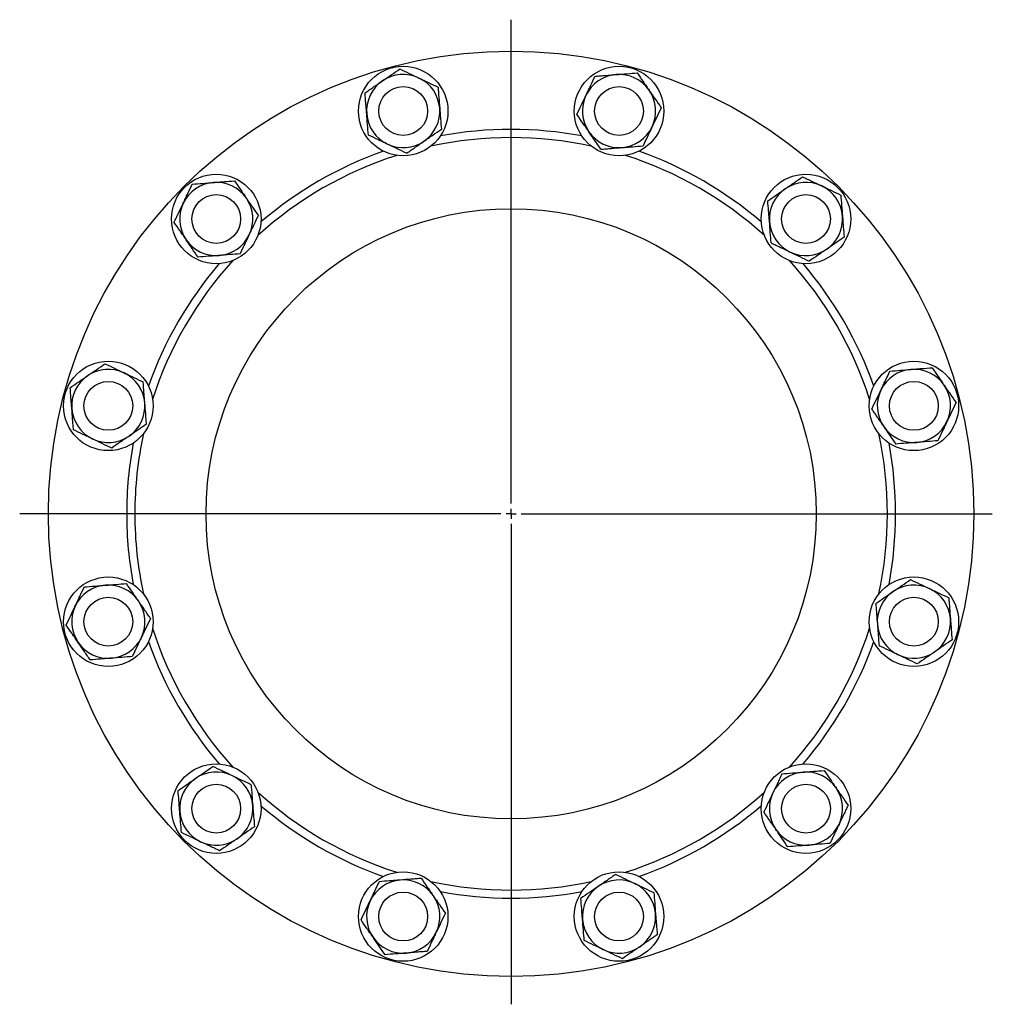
# Model space of a CAD drawing. Header units: millimetres. Extents: x 22 to 961, y 41 to 981.
# Tile 5 of 9: x 22 to 500, y 497 to 981. Entities that reach past the tile are written whole.
import ezdxf

# ---------------------------------------------------------------- set-up
doc = ezdxf.new("R2010")
doc.units = ezdxf.units.MM
doc.layers.add('FORMAT', color=7, linetype='Continuous')

# ---------------------------------------------------------------- blocks, each defined once
blk = doc.blocks.new('SW_CENTERMARKSYMBOL_0')
at = {"layer": 'FORMAT', "color": 0}
for p, q in [((0, 5), (0, 242.94)), ((-5, 0), (-241.59, 0)), ((0, 0), (-2.5, 0)), ((0, 0), (0, 2.5)), ((0, 0), (0, -2.5)), ((0, 0), (2.5, 0)), ((5, 0), (236.56, 0)), ((0, -5), (0, -241.16))]:
    blk.add_line(p, q, dxfattribs=at)

msp = doc.modelspace()

# ---------------------------------------------------------------- linework, layer by layer
at = {"color": 7, "linetype": 'Continuous', "lineweight": 25}
for centre, radius in [((263.31, 737.72), 227.5), ((210.25, 935.74), 22), ((316.36, 935.74), 22), ((210.25, 935.74), 12), ((316.36, 935.74), 12), ((118.35, 882.68), 22), ((408.26, 882.68), 22), ((118.35, 882.68), 12), ((408.26, 882.68), 12), ((263.31, 737.72), 150), ((65.29, 790.78), 22), ((461.32, 790.78), 22), ((65.29, 790.78), 12), ((461.32, 790.78), 12), ((65.29, 684.66), 22), ((461.32, 684.66), 22), ((65.29, 684.66), 12), ((461.32, 684.66), 12), ((118.35, 592.77), 22), ((408.26, 592.77), 22), ((118.35, 592.77), 12), ((408.26, 592.77), 12), ((210.25, 539.71), 22), ((316.36, 539.71), 22), ((210.25, 539.71), 12), ((316.36, 539.71), 12)]:
    msp.add_circle(centre, radius, dxfattribs=at)
for centre, radius, start, end in [((210.25, 935.74), 18, 64.551, 124.551), ((316.36, 935.74), 18, 94.551, 154.551), ((316.36, 935.74), 18, 34.551, 94.551), ((210.25, 935.74), 18, 124.551, 184.551), ((210.25, 935.74), 18, 4.551, 64.551), ((316.36, 935.74), 18, 334.551, 34.551), ((316.36, 935.74), 18, 154.551, 214.551), ((210.25, 935.74), 18, 304.551, 4.551), ((210.25, 935.74), 18, 184.551, 244.551), ((263.31, 737.72), 189, 79.3963, 100.6037), ((316.36, 935.74), 18, 214.551, 274.551), ((316.36, 935.74), 18, 274.551, 334.551), ((210.25, 935.74), 18, 244.551, 304.551), ((263.31, 737.72), 185, 77.6967, 102.3033), ((263.31, 737.72), 189, 109.3963, 130.6037), ((263.31, 737.72), 189, 49.3963, 70.6037), ((263.31, 737.72), 185, 107.6967, 132.3033), ((263.31, 737.72), 185, 47.6967, 72.3033), ((118.35, 882.68), 18, 94.551, 154.551), ((118.35, 882.68), 18, 34.551, 94.551), ((408.26, 882.68), 18, 64.551, 124.551), ((408.26, 882.68), 18, 124.551, 184.551), ((408.26, 882.68), 18, 4.551, 64.551), ((118.35, 882.68), 18, 334.551, 34.551), ((118.35, 882.68), 18, 154.551, 214.551), ((408.26, 882.68), 18, 184.551, 244.551), ((408.26, 882.68), 18, 304.551, 4.551), ((118.35, 882.68), 18, 214.551, 274.551), ((118.35, 882.68), 18, 274.551, 334.551), ((408.26, 882.68), 18, 244.551, 304.551), ((263.31, 737.72), 185, 137.6967, 162.3033), ((263.31, 737.72), 185, 17.6967, 42.3033), ((263.31, 737.72), 189, 139.3963, 160.6037), ((263.31, 737.72), 189, 19.3963, 40.6037), ((65.29, 790.78), 18, 64.551, 124.551), ((461.32, 790.78), 18, 94.551, 154.551), ((461.32, 790.78), 18, 34.551, 94.551), ((65.29, 790.78), 18, 124.551, 184.551), ((65.29, 790.78), 18, 4.551, 64.551), ((461.32, 790.78), 18, 334.551, 34.551), ((461.32, 790.78), 18, 154.551, 214.551), ((65.29, 790.78), 18, 184.551, 244.551), ((65.29, 790.78), 18, 304.551, 4.551), ((461.32, 790.78), 18, 214.551, 274.551), ((461.32, 790.78), 18, 274.551, 334.551), ((65.29, 790.78), 18, 244.551, 304.551), ((263.31, 737.72), 185, 167.6967, 180), ((263.31, 737.72), 185, 347.6967, 12.3033), ((263.31, 737.72), 189, 169.3963, 180), ((263.31, 737.72), 189, 349.3963, 10.6037), ((263.31, 737.72), 189, 180, 190.6037), ((263.31, 737.72), 185, 180, 192.3033), ((65.29, 684.66), 18, 94.551, 154.551), ((65.29, 684.66), 18, 34.551, 94.551), ((461.32, 684.66), 18, 64.551, 124.551), ((461.32, 684.66), 18, 124.551, 184.551), ((461.32, 684.66), 18, 4.551, 64.551), ((65.29, 684.66), 18, 154.551, 214.551), ((65.29, 684.66), 18, 334.551, 34.551), ((461.32, 684.66), 18, 184.551, 244.551), ((461.32, 684.66), 18, 304.551, 4.551), ((263.31, 737.72), 185, 197.6967, 222.3033), ((263.31, 737.72), 185, 317.6967, 342.3033), ((65.29, 684.66), 18, 214.551, 274.551), ((65.29, 684.66), 18, 274.551, 334.551), ((263.31, 737.72), 189, 199.3963, 220.6037), ((263.31, 737.72), 189, 319.3963, 340.6037), ((461.32, 684.66), 18, 244.551, 304.551), ((118.35, 592.77), 18, 64.551, 124.551), ((408.26, 592.77), 18, 94.551, 154.551), ((408.26, 592.77), 18, 34.551, 94.551), ((118.35, 592.77), 18, 124.551, 184.551), ((118.35, 592.77), 18, 4.551, 64.551), ((263.31, 737.72), 185, 227.6967, 252.3033), ((263.31, 737.72), 185, 287.6967, 312.3033), ((408.26, 592.77), 18, 154.551, 214.551), ((408.26, 592.77), 18, 334.551, 34.551), ((118.35, 592.77), 18, 184.551, 244.551), ((118.35, 592.77), 18, 304.551, 4.551), ((263.31, 737.72), 189, 229.3963, 250.6037), ((263.31, 737.72), 189, 289.3963, 310.6037), ((408.26, 592.77), 18, 214.551, 274.551), ((408.26, 592.77), 18, 274.551, 334.551), ((118.35, 592.77), 18, 244.551, 304.551), ((210.25, 539.71), 18, 94.551, 154.551), ((210.25, 539.71), 18, 34.551, 94.551), ((263.31, 737.72), 185, 257.6967, 282.3033), ((316.36, 539.71), 18, 64.551, 124.551), ((263.31, 737.72), 189, 259.3963, 280.6037), ((316.36, 539.71), 18, 124.551, 184.551), ((316.36, 539.71), 18, 4.551, 64.551), ((210.25, 539.71), 18, 154.551, 214.551), ((210.25, 539.71), 18, 334.551, 34.551), ((316.36, 539.71), 18, 184.551, 244.551), ((316.36, 539.71), 18, 304.551, 4.551), ((210.25, 539.71), 18, 214.551, 274.551), ((210.25, 539.71), 18, 274.551, 334.551), ((316.36, 539.71), 18, 244.551, 304.551)]:
    msp.add_arc(centre, radius, start, end, dxfattribs=at)
for points, knots in [([(200.04, 950.56), (200.76, 951.06), (201.49, 951.56), (202.95, 952.57), (203.67, 953.06), (205.81, 954.54), (207.21, 955.5), (208.6, 956.46)], [0, 0, 0, 0, 0.25, 0.25, 0.5, 0.5, 1, 1, 1, 1]), ([(208.6, 956.46), (210.13, 955.73), (211.68, 954.99), (214.8, 953.5), (216.38, 952.75), (217.98, 951.99)], [0, 0, 0, 0, 0.5, 0.5, 1, 1, 1, 1]), ([(304.58, 952.86), (305.42, 952.92), (306.27, 952.99), (307.99, 953.13), (308.85, 953.2), (311.44, 953.4), (313.18, 953.54), (314.93, 953.68)], [0, 0, 0, 0, 0.25, 0.25, 0.5, 0.5, 1, 1, 1, 1]), ([(314.93, 953.68), (315.81, 953.75), (316.69, 953.82), (318.46, 953.96), (319.33, 954.03), (321.92, 954.24), (323.62, 954.37), (325.29, 954.5)], [0, 0, 0, 0, 0.25, 0.25, 0.5, 0.5, 1, 1, 1, 1]), ([(325.29, 954.5), (326.26, 953.1), (327.23, 951.69), (329.19, 948.84), (330.18, 947.4), (331.19, 945.95)], [0, 0, 0, 0, 0.5, 0.5, 1, 1, 1, 1]), ([(191.48, 944.67), (192.18, 945.15), (192.88, 945.63), (194.3, 946.61), (195.01, 947.1), (197.15, 948.58), (198.59, 949.57), (200.04, 950.56)], [0, 0, 0, 0, 0.25, 0.25, 0.5, 0.5, 1, 1, 1, 1]), ([(217.98, 951.99), (218.38, 951.8), (218.78, 951.61), (219.58, 951.23), (219.97, 951.04), (221.16, 950.48), (221.95, 950.1), (224.29, 948.99), (225.83, 948.25), (227.37, 947.52)], [0, 0, 0, 0, 0.125, 0.125, 0.25, 0.25, 0.5, 0.5, 1, 1, 1, 1]), ([(300.11, 943.47), (300.3, 943.87), (300.49, 944.27), (300.87, 945.07), (301.06, 945.46), (301.62, 946.65), (302, 947.44), (303.11, 949.78), (303.85, 951.32), (304.58, 952.86)], [0, 0, 0, 0, 0.125, 0.125, 0.25, 0.25, 0.5, 0.5, 1, 1, 1, 1]), ([(192.3, 934.31), (192.27, 934.75), (192.23, 935.19), (192.16, 936.07), (192.13, 936.51), (192.02, 937.82), (191.96, 938.69), (191.75, 941.27), (191.61, 942.98), (191.48, 944.67)], [0, 0, 0, 0, 0.125, 0.125, 0.25, 0.25, 0.5, 0.5, 1, 1, 1, 1]), ([(227.37, 947.52), (227.5, 945.83), (227.64, 944.12), (227.91, 940.67), (228.05, 938.93), (228.19, 937.17)], [0, 0, 0, 0, 0.5, 0.5, 1, 1, 1, 1]), ([(331.19, 945.95), (331.44, 945.58), (331.69, 945.22), (332.19, 944.49), (332.44, 944.13), (333.18, 943.05), (333.68, 942.33), (335.15, 940.19), (336.12, 938.78), (337.08, 937.39)], [0, 0, 0, 0, 0.125, 0.125, 0.25, 0.25, 0.5, 0.5, 1, 1, 1, 1]), ([(295.64, 934.09), (296.37, 935.62), (297.11, 937.17), (298.6, 940.29), (299.35, 941.87), (300.11, 943.47)], [0, 0, 0, 0, 0.5, 0.5, 1, 1, 1, 1]), ([(228.19, 937.17), (228.23, 936.73), (228.26, 936.28), (228.33, 935.4), (228.37, 934.97), (228.47, 933.66), (228.54, 932.79), (228.74, 930.2), (228.88, 928.5), (229.01, 926.81)], [0, 0, 0, 0, 0.125, 0.125, 0.25, 0.25, 0.5, 0.5, 1, 1, 1, 1]), ([(337.08, 937.39), (336.35, 935.85), (335.62, 934.3), (334.13, 931.18), (333.38, 929.6), (332.62, 928)], [0, 0, 0, 0, 0.5, 0.5, 1, 1, 1, 1]), ([(193.13, 923.95), (192.99, 925.64), (192.86, 927.35), (192.58, 930.8), (192.44, 932.54), (192.3, 934.31)], [0, 0, 0, 0, 0.5, 0.5, 1, 1, 1, 1]), ([(301.54, 925.53), (301.29, 925.89), (301.04, 926.26), (300.54, 926.98), (300.29, 927.35), (299.54, 928.43), (299.05, 929.14), (297.58, 931.28), (296.61, 932.69), (295.64, 934.09)], [0, 0, 0, 0, 0.125, 0.125, 0.25, 0.25, 0.5, 0.5, 1, 1, 1, 1]), ([(220.46, 920.91), (221.18, 921.41), (221.91, 921.91), (223.36, 922.91), (224.09, 923.41), (226.23, 924.89), (227.63, 925.85), (229.01, 926.81)], [0, 0, 0, 0, 0.25, 0.25, 0.5, 0.5, 1, 1, 1, 1]), ([(307.43, 916.97), (306.47, 918.37), (305.5, 919.78), (303.53, 922.63), (302.54, 924.07), (301.54, 925.53)], [0, 0, 0, 0, 0.5, 0.5, 1, 1, 1, 1]), ([(332.62, 928), (332.43, 927.6), (332.24, 927.2), (331.86, 926.41), (331.67, 926.01), (331.1, 924.82), (330.73, 924.04), (329.61, 921.69), (328.88, 920.15), (328.15, 918.62)], [0, 0, 0, 0, 0.125, 0.125, 0.25, 0.25, 0.5, 0.5, 1, 1, 1, 1]), ([(202.51, 919.48), (202.11, 919.67), (201.71, 919.86), (200.92, 920.24), (200.52, 920.43), (199.33, 921), (198.55, 921.37), (196.2, 922.49), (194.66, 923.22), (193.13, 923.95)], [0, 0, 0, 0, 0.125, 0.125, 0.25, 0.25, 0.5, 0.5, 1, 1, 1, 1]), ([(211.9, 915.02), (212.59, 915.5), (213.3, 915.98), (214.72, 916.96), (215.43, 917.45), (217.57, 918.93), (219.01, 919.91), (220.46, 920.91)], [0, 0, 0, 0, 0.25, 0.25, 0.5, 0.5, 1, 1, 1, 1]), ([(211.9, 915.02), (210.36, 915.75), (208.81, 916.48), (205.69, 917.97), (204.11, 918.72), (202.51, 919.48)], [0, 0, 0, 0, 0.5, 0.5, 1, 1, 1, 1]), ([(307.43, 916.97), (308.27, 917.04), (309.13, 917.1), (310.85, 917.24), (311.71, 917.31), (314.3, 917.52), (316.04, 917.65), (317.79, 917.79)], [0, 0, 0, 0, 0.25, 0.25, 0.5, 0.5, 1, 1, 1, 1]), ([(317.79, 917.79), (318.67, 917.86), (319.55, 917.93), (321.31, 918.07), (322.18, 918.14), (324.78, 918.35), (326.48, 918.48), (328.15, 918.62)], [0, 0, 0, 0, 0.25, 0.25, 0.5, 0.5, 1, 1, 1, 1]), ([(106.56, 899.8), (108.26, 899.93), (109.96, 900.07), (113.41, 900.34), (115.15, 900.48), (116.92, 900.62)], [0, 0, 0, 0, 0.5, 0.5, 1, 1, 1, 1]), ([(116.92, 900.62), (117.36, 900.66), (117.8, 900.69), (118.68, 900.76), (119.12, 900.8), (120.43, 900.9), (121.3, 900.97), (123.88, 901.18), (125.59, 901.31), (127.28, 901.45)], [0, 0, 0, 0, 0.125, 0.125, 0.25, 0.25, 0.5, 0.5, 1, 1, 1, 1]), ([(127.28, 901.45), (128.24, 900.05), (129.21, 898.64), (131.18, 895.79), (132.17, 894.35), (133.17, 892.89)], [0, 0, 0, 0, 0.5, 0.5, 1, 1, 1, 1]), ([(398.05, 897.5), (398.42, 897.75), (398.78, 898.01), (399.51, 898.51), (399.87, 898.76), (400.95, 899.5), (401.67, 899.99), (403.81, 901.47), (405.22, 902.44), (406.61, 903.4)], [0, 0, 0, 0, 0.125, 0.125, 0.25, 0.25, 0.5, 0.5, 1, 1, 1, 1]), ([(406.61, 903.4), (407.38, 903.03), (408.15, 902.67), (409.71, 901.93), (410.49, 901.55), (412.83, 900.44), (414.41, 899.69), (416, 898.93)], [0, 0, 0, 0, 0.25, 0.25, 0.5, 0.5, 1, 1, 1, 1]), ([(102.09, 890.41), (102.47, 891.21), (102.85, 892.01), (103.61, 893.6), (103.99, 894.39), (105.11, 896.74), (105.84, 898.28), (106.56, 899.8)], [0, 0, 0, 0, 0.25, 0.25, 0.5, 0.5, 1, 1, 1, 1]), ([(389.49, 891.61), (390.89, 892.57), (392.3, 893.55), (395.16, 895.51), (396.6, 896.5), (398.05, 897.5)], [0, 0, 0, 0, 0.5, 0.5, 1, 1, 1, 1]), ([(416, 898.93), (416.79, 898.55), (417.59, 898.18), (419.19, 897.41), (419.98, 897.04), (422.33, 895.92), (423.86, 895.19), (425.38, 894.47)], [0, 0, 0, 0, 0.25, 0.25, 0.5, 0.5, 1, 1, 1, 1]), ([(133.17, 892.89), (133.42, 892.52), (133.67, 892.16), (134.18, 891.43), (134.42, 891.07), (135.17, 889.99), (135.66, 889.27), (137.14, 887.13), (138.11, 885.72), (139.07, 884.33)], [0, 0, 0, 0, 0.125, 0.125, 0.25, 0.25, 0.5, 0.5, 1, 1, 1, 1]), ([(390.32, 881.25), (390.28, 881.69), (390.25, 882.13), (390.18, 883.01), (390.14, 883.45), (390.04, 884.76), (389.97, 885.63), (389.76, 888.22), (389.63, 889.92), (389.49, 891.61)], [0, 0, 0, 0, 0.125, 0.125, 0.25, 0.25, 0.5, 0.5, 1, 1, 1, 1]), ([(425.38, 894.47), (425.52, 892.77), (425.65, 891.06), (425.93, 887.62), (426.06, 885.87), (426.21, 884.11)], [0, 0, 0, 0, 0.5, 0.5, 1, 1, 1, 1]), ([(97.63, 881.03), (97.99, 881.79), (98.36, 882.57), (99.1, 884.12), (99.47, 884.9), (100.59, 887.25), (101.34, 888.83), (102.09, 890.41)], [0, 0, 0, 0, 0.25, 0.25, 0.5, 0.5, 1, 1, 1, 1]), ([(134.6, 874.94), (134.98, 875.74), (135.36, 876.54), (136.12, 878.13), (136.5, 878.92), (137.61, 881.27), (138.35, 882.81), (139.07, 884.33)], [0, 0, 0, 0, 0.25, 0.25, 0.5, 0.5, 1, 1, 1, 1]), ([(391.14, 870.89), (391.01, 872.59), (390.87, 874.29), (390.6, 877.74), (390.46, 879.49), (390.32, 881.25)], [0, 0, 0, 0, 0.5, 0.5, 1, 1, 1, 1]), ([(426.21, 884.11), (426.24, 883.67), (426.28, 883.23), (426.35, 882.35), (426.38, 881.91), (426.48, 880.6), (426.55, 879.73), (426.76, 877.14), (426.9, 875.44), (427.03, 873.75)], [0, 0, 0, 0, 0.125, 0.125, 0.25, 0.25, 0.5, 0.5, 1, 1, 1, 1]), ([(103.52, 872.47), (103.27, 872.83), (103.02, 873.2), (102.52, 873.93), (102.27, 874.29), (101.53, 875.37), (101.03, 876.09), (99.56, 878.22), (98.59, 879.63), (97.63, 881.03)], [0, 0, 0, 0, 0.125, 0.125, 0.25, 0.25, 0.5, 0.5, 1, 1, 1, 1]), ([(109.42, 863.91), (108.45, 865.31), (107.48, 866.72), (105.52, 869.57), (104.53, 871.01), (103.52, 872.47)], [0, 0, 0, 0, 0.5, 0.5, 1, 1, 1, 1]), ([(130.14, 865.56), (130.5, 866.32), (130.87, 867.1), (131.61, 868.65), (131.98, 869.43), (133.1, 871.78), (133.85, 873.36), (134.6, 874.94)], [0, 0, 0, 0, 0.25, 0.25, 0.5, 0.5, 1, 1, 1, 1]), ([(427.03, 873.75), (425.63, 872.78), (424.22, 871.81), (421.37, 869.85), (419.93, 868.86), (418.47, 867.85)], [0, 0, 0, 0, 0.5, 0.5, 1, 1, 1, 1]), ([(391.14, 870.89), (391.91, 870.53), (392.68, 870.16), (394.24, 869.42), (395.02, 869.05), (397.36, 867.93), (398.94, 867.18), (400.53, 866.43)], [0, 0, 0, 0, 0.25, 0.25, 0.5, 0.5, 1, 1, 1, 1]), ([(418.47, 867.85), (418.11, 867.6), (417.74, 867.35), (417.02, 866.85), (416.65, 866.6), (415.57, 865.86), (414.85, 865.36), (412.72, 863.89), (411.31, 862.92), (409.91, 861.96)], [0, 0, 0, 0, 0.125, 0.125, 0.25, 0.25, 0.5, 0.5, 1, 1, 1, 1]), ([(119.78, 864.74), (119.34, 864.7), (118.9, 864.67), (118.02, 864.6), (117.58, 864.56), (116.27, 864.46), (115.4, 864.39), (112.81, 864.18), (111.11, 864.05), (109.42, 863.91)], [0, 0, 0, 0, 0.125, 0.125, 0.25, 0.25, 0.5, 0.5, 1, 1, 1, 1]), ([(130.14, 865.56), (128.44, 865.43), (126.73, 865.29), (123.28, 865.01), (121.54, 864.88), (119.78, 864.74)], [0, 0, 0, 0, 0.5, 0.5, 1, 1, 1, 1]), ([(400.53, 866.43), (401.32, 866.05), (402.12, 865.67), (403.72, 864.91), (404.51, 864.53), (406.86, 863.41), (408.39, 862.68), (409.91, 861.96)], [0, 0, 0, 0, 0.25, 0.25, 0.5, 0.5, 1, 1, 1, 1]), ([(55.08, 805.61), (55.44, 805.86), (55.81, 806.11), (56.54, 806.61), (56.9, 806.86), (57.98, 807.6), (58.7, 808.1), (60.84, 809.57), (62.24, 810.54), (63.64, 811.5)], [0, 0, 0, 0, 0.125, 0.125, 0.25, 0.25, 0.5, 0.5, 1, 1, 1, 1]), ([(63.64, 811.5), (65.18, 810.77), (66.72, 810.03), (69.85, 808.55), (71.43, 807.79), (73.02, 807.03)], [0, 0, 0, 0, 0.5, 0.5, 1, 1, 1, 1]), ([(449.53, 807.9), (451.23, 808.03), (452.93, 808.17), (456.38, 808.44), (458.13, 808.58), (459.89, 808.72)], [0, 0, 0, 0, 0.5, 0.5, 1, 1, 1, 1]), ([(459.89, 808.72), (460.33, 808.76), (460.77, 808.79), (461.65, 808.86), (462.09, 808.9), (463.4, 809), (464.27, 809.07), (466.86, 809.28), (468.56, 809.41), (470.25, 809.55)], [0, 0, 0, 0, 0.125, 0.125, 0.25, 0.25, 0.5, 0.5, 1, 1, 1, 1]), ([(470.25, 809.55), (470.73, 808.85), (471.22, 808.15), (472.19, 806.73), (472.68, 806.02), (474.16, 803.87), (475.15, 802.44), (476.15, 800.99)], [0, 0, 0, 0, 0.25, 0.25, 0.5, 0.5, 1, 1, 1, 1]), ([(46.52, 799.71), (47.92, 800.68), (49.33, 801.65), (52.18, 803.61), (53.62, 804.6), (55.08, 805.61)], [0, 0, 0, 0, 0.5, 0.5, 1, 1, 1, 1]), ([(73.02, 807.03), (73.42, 806.84), (73.82, 806.65), (74.62, 806.27), (75.02, 806.09), (76.2, 805.52), (76.99, 805.15), (79.33, 804.03), (80.88, 803.3), (82.41, 802.57)], [0, 0, 0, 0, 0.125, 0.125, 0.25, 0.25, 0.5, 0.5, 1, 1, 1, 1]), ([(445.07, 798.51), (445.26, 798.91), (445.45, 799.31), (445.83, 800.11), (446.01, 800.51), (446.58, 801.69), (446.95, 802.48), (448.07, 804.82), (448.8, 806.37), (449.53, 807.9)], [0, 0, 0, 0, 0.125, 0.125, 0.25, 0.25, 0.5, 0.5, 1, 1, 1, 1]), ([(47.35, 789.35), (47.28, 790.23), (47.21, 791.11), (47.07, 792.87), (47, 793.75), (46.79, 796.34), (46.66, 798.04), (46.52, 799.71)], [0, 0, 0, 0, 0.25, 0.25, 0.5, 0.5, 1, 1, 1, 1]), ([(83.23, 792.21), (83.16, 793.08), (83.09, 793.97), (82.95, 795.73), (82.88, 796.6), (82.68, 799.2), (82.54, 800.89), (82.41, 802.57)], [0, 0, 0, 0, 0.25, 0.25, 0.5, 0.5, 1, 1, 1, 1]), ([(476.15, 800.99), (476.64, 800.26), (477.14, 799.54), (478.15, 798.08), (478.64, 797.36), (480.12, 795.22), (481.09, 793.81), (482.04, 792.43)], [0, 0, 0, 0, 0.25, 0.25, 0.5, 0.5, 1, 1, 1, 1]), ([(440.6, 789.13), (441.33, 790.67), (442.07, 792.21), (443.55, 795.34), (444.31, 796.92), (445.07, 798.51)], [0, 0, 0, 0, 0.5, 0.5, 1, 1, 1, 1]), ([(48.17, 778.99), (48.1, 779.84), (48.04, 780.69), (47.9, 782.41), (47.83, 783.27), (47.62, 785.86), (47.49, 787.6), (47.35, 789.35)], [0, 0, 0, 0, 0.25, 0.25, 0.5, 0.5, 1, 1, 1, 1]), ([(84.06, 781.85), (83.99, 782.69), (83.92, 783.54), (83.79, 785.26), (83.72, 786.12), (83.51, 788.72), (83.37, 790.46), (83.23, 792.21)], [0, 0, 0, 0, 0.25, 0.25, 0.5, 0.5, 1, 1, 1, 1]), ([(440.6, 789.13), (441.08, 788.43), (441.57, 787.73), (442.54, 786.31), (443.03, 785.6), (444.51, 783.46), (445.5, 782.02), (446.49, 780.57)], [0, 0, 0, 0, 0.25, 0.25, 0.5, 0.5, 1, 1, 1, 1]), ([(482.04, 792.43), (481.31, 790.89), (480.57, 789.35), (479.09, 786.22), (478.33, 784.64), (477.57, 783.05)], [0, 0, 0, 0, 0.5, 0.5, 1, 1, 1, 1]), ([(84.06, 781.85), (82.66, 780.88), (81.25, 779.91), (78.4, 777.95), (76.96, 776.96), (75.5, 775.95)], [0, 0, 0, 0, 0.5, 0.5, 1, 1, 1, 1]), ([(446.49, 780.57), (446.99, 779.85), (447.49, 779.12), (448.5, 777.66), (448.99, 776.94), (450.47, 774.8), (451.44, 773.4), (452.39, 772.01)], [0, 0, 0, 0, 0.25, 0.25, 0.5, 0.5, 1, 1, 1, 1]), ([(477.57, 783.05), (477.38, 782.65), (477.19, 782.25), (476.81, 781.45), (476.63, 781.05), (476.06, 779.87), (475.69, 779.08), (474.57, 776.74), (473.84, 775.19), (473.11, 773.66)], [0, 0, 0, 0, 0.125, 0.125, 0.25, 0.25, 0.5, 0.5, 1, 1, 1, 1]), ([(57.56, 774.53), (57.16, 774.72), (56.76, 774.91), (55.96, 775.29), (55.56, 775.47), (54.38, 776.04), (53.59, 776.41), (51.25, 777.53), (49.7, 778.26), (48.17, 778.99)], [0, 0, 0, 0, 0.125, 0.125, 0.25, 0.25, 0.5, 0.5, 1, 1, 1, 1]), ([(75.5, 775.95), (75.14, 775.7), (74.77, 775.45), (74.04, 774.95), (73.68, 774.7), (72.6, 773.96), (71.88, 773.46), (69.74, 771.99), (68.34, 771.02), (66.94, 770.06)], [0, 0, 0, 0, 0.125, 0.125, 0.25, 0.25, 0.5, 0.5, 1, 1, 1, 1]), ([(66.94, 770.06), (65.4, 770.79), (63.86, 771.53), (60.73, 773.01), (59.15, 773.77), (57.56, 774.53)], [0, 0, 0, 0, 0.5, 0.5, 1, 1, 1, 1]), ([(462.75, 772.84), (462.31, 772.8), (461.87, 772.77), (460.99, 772.7), (460.55, 772.66), (459.24, 772.56), (458.37, 772.49), (455.78, 772.28), (454.08, 772.15), (452.39, 772.01)], [0, 0, 0, 0, 0.125, 0.125, 0.25, 0.25, 0.5, 0.5, 1, 1, 1, 1]), ([(473.11, 773.66), (471.41, 773.53), (469.71, 773.39), (466.26, 773.12), (464.51, 772.98), (462.75, 772.84)], [0, 0, 0, 0, 0.5, 0.5, 1, 1, 1, 1]), ([(53.5, 701.78), (55.2, 701.92), (56.9, 702.05), (60.35, 702.33), (62.1, 702.47), (63.86, 702.61)], [0, 0, 0, 0, 0.5, 0.5, 1, 1, 1, 1]), ([(63.86, 702.61), (64.3, 702.64), (64.74, 702.68), (65.62, 702.75), (66.06, 702.78), (67.37, 702.89), (68.24, 702.96), (70.83, 703.16), (72.53, 703.3), (74.22, 703.43)], [0, 0, 0, 0, 0.125, 0.125, 0.25, 0.25, 0.5, 0.5, 1, 1, 1, 1]), ([(80.12, 694.87), (79.62, 695.6), (79.12, 696.32), (78.11, 697.78), (77.62, 698.5), (76.14, 700.65), (75.17, 702.05), (74.22, 703.43)], [0, 0, 0, 0, 0.25, 0.25, 0.5, 0.5, 1, 1, 1, 1]), ([(451.11, 699.49), (451.47, 699.74), (451.84, 699.99), (452.57, 700.49), (452.93, 700.74), (454.01, 701.49), (454.73, 701.98), (456.87, 703.45), (458.27, 704.42), (459.67, 705.38)], [0, 0, 0, 0, 0.125, 0.125, 0.25, 0.25, 0.5, 0.5, 1, 1, 1, 1]), ([(459.67, 705.38), (461.21, 704.65), (462.75, 703.92), (465.88, 702.43), (467.46, 701.68), (469.05, 700.92)], [0, 0, 0, 0, 0.5, 0.5, 1, 1, 1, 1]), ([(49.04, 692.4), (49.23, 692.8), (49.42, 693.2), (49.8, 693.99), (49.98, 694.39), (50.55, 695.58), (50.92, 696.36), (52.04, 698.71), (52.77, 700.25), (53.5, 701.78)], [0, 0, 0, 0, 0.125, 0.125, 0.25, 0.25, 0.5, 0.5, 1, 1, 1, 1]), ([(442.55, 693.6), (443.95, 694.56), (445.36, 695.53), (448.21, 697.49), (449.65, 698.49), (451.11, 699.49)], [0, 0, 0, 0, 0.5, 0.5, 1, 1, 1, 1]), ([(469.05, 700.92), (469.45, 700.73), (469.85, 700.54), (470.65, 700.16), (471.05, 699.97), (472.23, 699.4), (473.02, 699.03), (475.36, 697.92), (476.91, 697.18), (478.44, 696.45)], [0, 0, 0, 0, 0.125, 0.125, 0.25, 0.25, 0.5, 0.5, 1, 1, 1, 1]), ([(44.57, 683.01), (45.3, 684.55), (46.04, 686.1), (47.52, 689.22), (48.28, 690.8), (49.04, 692.4)], [0, 0, 0, 0, 0.5, 0.5, 1, 1, 1, 1]), ([(86.01, 686.31), (85.53, 687.01), (85.04, 687.71), (84.07, 689.13), (83.58, 689.85), (82.1, 691.99), (81.11, 693.43), (80.12, 694.87)], [0, 0, 0, 0, 0.25, 0.25, 0.5, 0.5, 1, 1, 1, 1]), ([(442.55, 693.6), (442.62, 692.75), (442.69, 691.9), (442.82, 690.18), (442.89, 689.32), (443.1, 686.73), (443.24, 684.99), (443.38, 683.24)], [0, 0, 0, 0, 0.25, 0.25, 0.5, 0.5, 1, 1, 1, 1]), ([(478.44, 696.45), (478.51, 695.61), (478.57, 694.76), (478.71, 693.04), (478.78, 692.18), (478.99, 689.58), (479.12, 687.84), (479.26, 686.09)], [0, 0, 0, 0, 0.25, 0.25, 0.5, 0.5, 1, 1, 1, 1]), ([(50.47, 674.46), (49.97, 675.18), (49.47, 675.91), (48.46, 677.36), (47.97, 678.09), (46.49, 680.23), (45.52, 681.63), (44.57, 683.01)], [0, 0, 0, 0, 0.25, 0.25, 0.5, 0.5, 1, 1, 1, 1]), ([(86.01, 686.31), (85.28, 684.78), (84.54, 683.23), (83.06, 680.11), (82.3, 678.53), (81.54, 676.93)], [0, 0, 0, 0, 0.5, 0.5, 1, 1, 1, 1]), ([(443.38, 683.24), (443.45, 682.36), (443.52, 681.48), (443.66, 679.71), (443.73, 678.84), (443.93, 676.25), (444.07, 674.55), (444.2, 672.88)], [0, 0, 0, 0, 0.25, 0.25, 0.5, 0.5, 1, 1, 1, 1]), ([(479.26, 686.09), (479.33, 685.22), (479.4, 684.34), (479.54, 682.57), (479.61, 681.7), (479.82, 679.11), (479.95, 677.41), (480.09, 675.73)], [0, 0, 0, 0, 0.25, 0.25, 0.5, 0.5, 1, 1, 1, 1]), ([(56.36, 665.9), (55.88, 666.59), (55.39, 667.3), (54.42, 668.72), (53.93, 669.43), (52.45, 671.57), (51.46, 673.01), (50.47, 674.46)], [0, 0, 0, 0, 0.25, 0.25, 0.5, 0.5, 1, 1, 1, 1]), ([(81.54, 676.93), (81.35, 676.53), (81.16, 676.13), (80.78, 675.33), (80.6, 674.94), (80.03, 673.75), (79.66, 672.96), (78.54, 670.62), (77.81, 669.08), (77.08, 667.55)], [0, 0, 0, 0, 0.125, 0.125, 0.25, 0.25, 0.5, 0.5, 1, 1, 1, 1]), ([(480.09, 675.73), (478.69, 674.77), (477.28, 673.8), (474.43, 671.83), (472.99, 670.84), (471.53, 669.84)], [0, 0, 0, 0, 0.5, 0.5, 1, 1, 1, 1]), ([(453.59, 668.41), (453.19, 668.6), (452.79, 668.79), (451.99, 669.17), (451.59, 669.36), (450.41, 669.92), (449.62, 670.3), (447.28, 671.41), (445.73, 672.15), (444.2, 672.88)], [0, 0, 0, 0, 0.125, 0.125, 0.25, 0.25, 0.5, 0.5, 1, 1, 1, 1]), ([(462.97, 663.95), (461.43, 664.68), (459.89, 665.41), (456.76, 666.9), (455.18, 667.65), (453.59, 668.41)], [0, 0, 0, 0, 0.5, 0.5, 1, 1, 1, 1]), ([(471.53, 669.84), (471.17, 669.59), (470.8, 669.34), (470.07, 668.84), (469.71, 668.59), (468.63, 667.84), (467.91, 667.35), (465.77, 665.88), (464.37, 664.91), (462.97, 663.95)], [0, 0, 0, 0, 0.125, 0.125, 0.25, 0.25, 0.5, 0.5, 1, 1, 1, 1]), ([(66.72, 666.72), (66.28, 666.69), (65.84, 666.65), (64.96, 666.58), (64.52, 666.55), (63.21, 666.44), (62.34, 666.37), (59.75, 666.17), (58.05, 666.03), (56.36, 665.9)], [0, 0, 0, 0, 0.125, 0.125, 0.25, 0.25, 0.5, 0.5, 1, 1, 1, 1]), ([(77.08, 667.55), (75.38, 667.41), (73.68, 667.27), (70.23, 667), (68.48, 666.86), (66.72, 666.72)], [0, 0, 0, 0, 0.5, 0.5, 1, 1, 1, 1]), ([(108.14, 607.59), (108.5, 607.84), (108.87, 608.09), (109.59, 608.59), (109.96, 608.84), (111.04, 609.59), (111.76, 610.08), (113.89, 611.55), (115.3, 612.52), (116.7, 613.48)], [0, 0, 0, 0, 0.125, 0.125, 0.25, 0.25, 0.5, 0.5, 1, 1, 1, 1]), ([(126.08, 609.02), (125.29, 609.4), (124.49, 609.78), (122.89, 610.54), (122.1, 610.91), (119.75, 612.03), (118.22, 612.76), (116.7, 613.48)], [0, 0, 0, 0, 0.25, 0.25, 0.5, 0.5, 1, 1, 1, 1]), ([(396.47, 609.88), (398.17, 610.02), (399.88, 610.15), (403.33, 610.43), (405.07, 610.57), (406.83, 610.71)], [0, 0, 0, 0, 0.5, 0.5, 1, 1, 1, 1]), ([(406.83, 610.71), (407.27, 610.74), (407.72, 610.78), (408.59, 610.85), (409.03, 610.88), (410.34, 610.99), (411.21, 611.06), (413.8, 611.26), (415.5, 611.4), (417.19, 611.53)], [0, 0, 0, 0, 0.125, 0.125, 0.25, 0.25, 0.5, 0.5, 1, 1, 1, 1]), ([(417.19, 611.53), (418.16, 610.13), (419.13, 608.72), (421.09, 605.87), (422.08, 604.43), (423.09, 602.97)], [0, 0, 0, 0, 0.5, 0.5, 1, 1, 1, 1]), ([(99.58, 601.7), (100.98, 602.66), (102.39, 603.63), (105.24, 605.59), (106.68, 606.59), (108.14, 607.59)], [0, 0, 0, 0, 0.5, 0.5, 1, 1, 1, 1]), ([(135.47, 604.55), (134.7, 604.92), (133.93, 605.28), (132.37, 606.02), (131.59, 606.4), (129.25, 607.51), (127.67, 608.26), (126.08, 609.02)], [0, 0, 0, 0, 0.25, 0.25, 0.5, 0.5, 1, 1, 1, 1]), ([(396.47, 609.88), (396.11, 609.12), (395.74, 608.35), (395, 606.79), (394.63, 606.01), (393.51, 603.66), (392.76, 602.09), (392.01, 600.5)], [0, 0, 0, 0, 0.25, 0.25, 0.5, 0.5, 1, 1, 1, 1]), ([(100.4, 591.34), (100.37, 591.78), (100.33, 592.22), (100.26, 593.1), (100.23, 593.54), (100.13, 594.85), (100.06, 595.71), (99.85, 598.3), (99.71, 600.01), (99.58, 601.7)], [0, 0, 0, 0, 0.125, 0.125, 0.25, 0.25, 0.5, 0.5, 1, 1, 1, 1]), ([(135.47, 604.55), (135.6, 602.86), (135.74, 601.15), (136.01, 597.7), (136.15, 595.96), (136.29, 594.19)], [0, 0, 0, 0, 0.5, 0.5, 1, 1, 1, 1]), ([(392.01, 600.5), (391.63, 599.71), (391.25, 598.91), (390.49, 597.31), (390.11, 596.52), (389, 594.17), (388.27, 592.63), (387.54, 591.12)], [0, 0, 0, 0, 0.25, 0.25, 0.5, 0.5, 1, 1, 1, 1]), ([(423.09, 602.97), (423.34, 602.61), (423.59, 602.25), (424.09, 601.52), (424.34, 601.16), (425.08, 600.07), (425.58, 599.36), (427.05, 597.22), (428.02, 595.81), (428.98, 594.41)], [0, 0, 0, 0, 0.125, 0.125, 0.25, 0.25, 0.5, 0.5, 1, 1, 1, 1]), ([(101.23, 580.98), (101.09, 582.67), (100.96, 584.38), (100.68, 587.83), (100.55, 589.57), (100.4, 591.34)], [0, 0, 0, 0, 0.5, 0.5, 1, 1, 1, 1]), ([(136.29, 594.19), (136.33, 593.75), (136.36, 593.31), (136.43, 592.43), (136.47, 591.99), (136.57, 590.68), (136.64, 589.82), (136.85, 587.23), (136.98, 585.52), (137.12, 583.83)], [0, 0, 0, 0, 0.125, 0.125, 0.25, 0.25, 0.5, 0.5, 1, 1, 1, 1]), ([(393.44, 582.56), (393.19, 582.92), (392.94, 583.28), (392.43, 584.01), (392.19, 584.37), (391.44, 585.46), (390.95, 586.17), (389.47, 588.31), (388.5, 589.72), (387.54, 591.12)], [0, 0, 0, 0, 0.125, 0.125, 0.25, 0.25, 0.5, 0.5, 1, 1, 1, 1]), ([(428.98, 594.41), (428.62, 593.65), (428.25, 592.88), (427.51, 591.32), (427.14, 590.54), (426.02, 588.19), (425.27, 586.62), (424.52, 585.03)], [0, 0, 0, 0, 0.25, 0.25, 0.5, 0.5, 1, 1, 1, 1]), ([(110.61, 576.51), (109.82, 576.89), (109.02, 577.27), (107.42, 578.03), (106.63, 578.41), (104.28, 579.52), (102.75, 580.26), (101.23, 580.98)], [0, 0, 0, 0, 0.25, 0.25, 0.5, 0.5, 1, 1, 1, 1]), ([(137.12, 583.83), (135.72, 582.87), (134.31, 581.9), (131.46, 579.94), (130.01, 578.94), (128.56, 577.94)], [0, 0, 0, 0, 0.5, 0.5, 1, 1, 1, 1]), ([(399.33, 574), (398.37, 575.4), (397.4, 576.81), (395.43, 579.66), (394.44, 581.1), (393.44, 582.56)], [0, 0, 0, 0, 0.5, 0.5, 1, 1, 1, 1]), ([(424.52, 585.03), (424.14, 584.24), (423.76, 583.44), (423, 581.84), (422.62, 581.05), (421.5, 578.7), (420.77, 577.16), (420.05, 575.65)], [0, 0, 0, 0, 0.25, 0.25, 0.5, 0.5, 1, 1, 1, 1]), ([(120, 572.05), (119.23, 572.41), (118.46, 572.78), (116.9, 573.52), (116.12, 573.89), (113.78, 575.01), (112.2, 575.76), (110.61, 576.51)], [0, 0, 0, 0, 0.25, 0.25, 0.5, 0.5, 1, 1, 1, 1]), ([(128.56, 577.94), (128.19, 577.69), (127.83, 577.44), (127.1, 576.94), (126.74, 576.69), (125.66, 575.94), (124.94, 575.45), (122.8, 573.98), (121.39, 573.01), (120, 572.05)], [0, 0, 0, 0, 0.125, 0.125, 0.25, 0.25, 0.5, 0.5, 1, 1, 1, 1]), ([(409.69, 574.82), (409.25, 574.79), (408.81, 574.75), (407.93, 574.68), (407.49, 574.65), (406.18, 574.54), (405.31, 574.47), (402.73, 574.27), (401.02, 574.13), (399.33, 574)], [0, 0, 0, 0, 0.125, 0.125, 0.25, 0.25, 0.5, 0.5, 1, 1, 1, 1]), ([(420.05, 575.65), (418.36, 575.51), (416.65, 575.38), (413.2, 575.1), (411.46, 574.96), (409.69, 574.82)], [0, 0, 0, 0, 0.5, 0.5, 1, 1, 1, 1]), ([(193.99, 547.44), (194.18, 547.84), (194.37, 548.24), (194.75, 549.04), (194.94, 549.43), (195.51, 550.62), (195.88, 551.41), (197, 553.75), (197.73, 555.29), (198.46, 556.83)], [0, 0, 0, 0, 0.125, 0.125, 0.25, 0.25, 0.5, 0.5, 1, 1, 1, 1]), ([(208.82, 557.65), (207.94, 557.58), (207.06, 557.51), (205.3, 557.37), (204.43, 557.3), (201.83, 557.09), (200.13, 556.96), (198.46, 556.83)], [0, 0, 0, 0, 0.25, 0.25, 0.5, 0.5, 1, 1, 1, 1]), ([(219.18, 558.48), (218.34, 558.41), (217.48, 558.34), (215.76, 558.2), (214.9, 558.13), (212.31, 557.93), (210.57, 557.79), (208.82, 557.65)], [0, 0, 0, 0, 0.25, 0.25, 0.5, 0.5, 1, 1, 1, 1]), ([(219.18, 558.48), (220.14, 557.07), (221.11, 555.66), (223.08, 552.81), (224.07, 551.37), (225.07, 549.92)], [0, 0, 0, 0, 0.5, 0.5, 1, 1, 1, 1]), ([(314.71, 560.43), (314.02, 559.95), (313.31, 559.46), (311.89, 558.48), (311.18, 557.99), (309.04, 556.52), (307.6, 555.53), (306.15, 554.53)], [0, 0, 0, 0, 0.25, 0.25, 0.5, 0.5, 1, 1, 1, 1]), ([(314.71, 560.43), (316.25, 559.7), (317.8, 558.96), (320.92, 557.47), (322.5, 556.72), (324.1, 555.96)], [0, 0, 0, 0, 0.5, 0.5, 1, 1, 1, 1]), ([(306.15, 554.53), (305.43, 554.03), (304.7, 553.53), (303.25, 552.53), (302.52, 552.03), (300.38, 550.56), (298.98, 549.59), (297.6, 548.64)], [0, 0, 0, 0, 0.25, 0.25, 0.5, 0.5, 1, 1, 1, 1]), ([(324.1, 555.96), (324.5, 555.77), (324.9, 555.58), (325.69, 555.2), (326.09, 555.01), (327.28, 554.45), (328.06, 554.07), (330.41, 552.96), (331.95, 552.22), (333.48, 551.5)], [0, 0, 0, 0, 0.125, 0.125, 0.25, 0.25, 0.5, 0.5, 1, 1, 1, 1]), ([(189.53, 538.06), (190.26, 539.59), (190.99, 541.14), (192.48, 544.26), (193.23, 545.84), (193.99, 547.44)], [0, 0, 0, 0, 0.5, 0.5, 1, 1, 1, 1]), ([(225.07, 549.92), (225.32, 549.55), (225.57, 549.19), (226.07, 548.46), (226.32, 548.1), (227.07, 547.02), (227.56, 546.3), (229.03, 544.16), (230, 542.75), (230.97, 541.36)], [0, 0, 0, 0, 0.125, 0.125, 0.25, 0.25, 0.5, 0.5, 1, 1, 1, 1]), ([(298.42, 538.28), (298.38, 538.72), (298.35, 539.16), (298.28, 540.04), (298.24, 540.48), (298.14, 541.79), (298.07, 542.66), (297.87, 545.24), (297.73, 546.95), (297.6, 548.64)], [0, 0, 0, 0, 0.125, 0.125, 0.25, 0.25, 0.5, 0.5, 1, 1, 1, 1]), ([(333.48, 551.5), (333.62, 549.8), (333.75, 548.09), (334.03, 544.64), (334.17, 542.9), (334.31, 541.14)], [0, 0, 0, 0, 0.5, 0.5, 1, 1, 1, 1]), ([(195.42, 529.5), (195.17, 529.86), (194.92, 530.23), (194.42, 530.95), (194.17, 531.32), (193.43, 532.4), (192.93, 533.12), (191.46, 535.25), (190.49, 536.66), (189.53, 538.06)], [0, 0, 0, 0, 0.125, 0.125, 0.25, 0.25, 0.5, 0.5, 1, 1, 1, 1]), ([(230.97, 541.36), (230.24, 539.82), (229.5, 538.28), (228.01, 535.15), (227.26, 533.57), (226.5, 531.97)], [0, 0, 0, 0, 0.5, 0.5, 1, 1, 1, 1]), ([(299.24, 527.92), (299.11, 529.61), (298.97, 531.32), (298.7, 534.77), (298.56, 536.51), (298.42, 538.28)], [0, 0, 0, 0, 0.5, 0.5, 1, 1, 1, 1]), ([(334.31, 541.14), (334.34, 540.7), (334.38, 540.25), (334.45, 539.37), (334.48, 538.94), (334.59, 537.63), (334.65, 536.76), (334.86, 534.17), (335, 532.47), (335.13, 530.78)], [0, 0, 0, 0, 0.125, 0.125, 0.25, 0.25, 0.5, 0.5, 1, 1, 1, 1]), ([(201.32, 520.94), (200.35, 522.34), (199.38, 523.75), (197.42, 526.6), (196.43, 528.04), (195.42, 529.5)], [0, 0, 0, 0, 0.5, 0.5, 1, 1, 1, 1]), ([(226.5, 531.97), (226.31, 531.57), (226.12, 531.17), (225.74, 530.38), (225.55, 529.98), (224.99, 528.79), (224.61, 528.01), (223.5, 525.66), (222.76, 524.12), (222.03, 522.59)], [0, 0, 0, 0, 0.125, 0.125, 0.25, 0.25, 0.5, 0.5, 1, 1, 1, 1]), ([(308.63, 523.45), (308.23, 523.64), (307.83, 523.83), (307.03, 524.21), (306.64, 524.4), (305.45, 524.97), (304.66, 525.34), (302.32, 526.46), (300.78, 527.19), (299.24, 527.92)], [0, 0, 0, 0, 0.125, 0.125, 0.25, 0.25, 0.5, 0.5, 1, 1, 1, 1]), ([(335.13, 530.78), (334.43, 530.3), (333.73, 529.81), (332.31, 528.83), (331.6, 528.34), (329.46, 526.87), (328.02, 525.88), (326.57, 524.88)], [0, 0, 0, 0, 0.25, 0.25, 0.5, 0.5, 1, 1, 1, 1]), ([(318.01, 518.99), (316.48, 519.72), (314.93, 520.45), (311.81, 521.94), (310.23, 522.69), (308.63, 523.45)], [0, 0, 0, 0, 0.5, 0.5, 1, 1, 1, 1]), ([(326.57, 524.88), (325.85, 524.38), (325.12, 523.88), (323.66, 522.88), (322.94, 522.38), (320.8, 520.91), (319.4, 519.94), (318.01, 518.99)], [0, 0, 0, 0, 0.25, 0.25, 0.5, 0.5, 1, 1, 1, 1]), ([(211.68, 521.76), (210.8, 521.69), (209.92, 521.62), (208.15, 521.48), (207.28, 521.41), (204.69, 521.21), (202.99, 521.07), (201.32, 520.94)], [0, 0, 0, 0, 0.25, 0.25, 0.5, 0.5, 1, 1, 1, 1]), ([(222.03, 522.59), (221.19, 522.52), (220.34, 522.45), (218.62, 522.32), (217.76, 522.25), (215.17, 522.04), (213.43, 521.9), (211.68, 521.76)], [0, 0, 0, 0, 0.25, 0.25, 0.5, 0.5, 1, 1, 1, 1])]:
    msp.add_open_spline(points, degree=3, knots=knots, dxfattribs=at)

# ---------------------------------------------------------------- block references
at = {"layer": 'FORMAT'}
msp.add_blockref('SW_CENTERMARKSYMBOL_0', (263.31, 737.72), dxfattribs=at)

doc.saveas('drawing.dxf')
